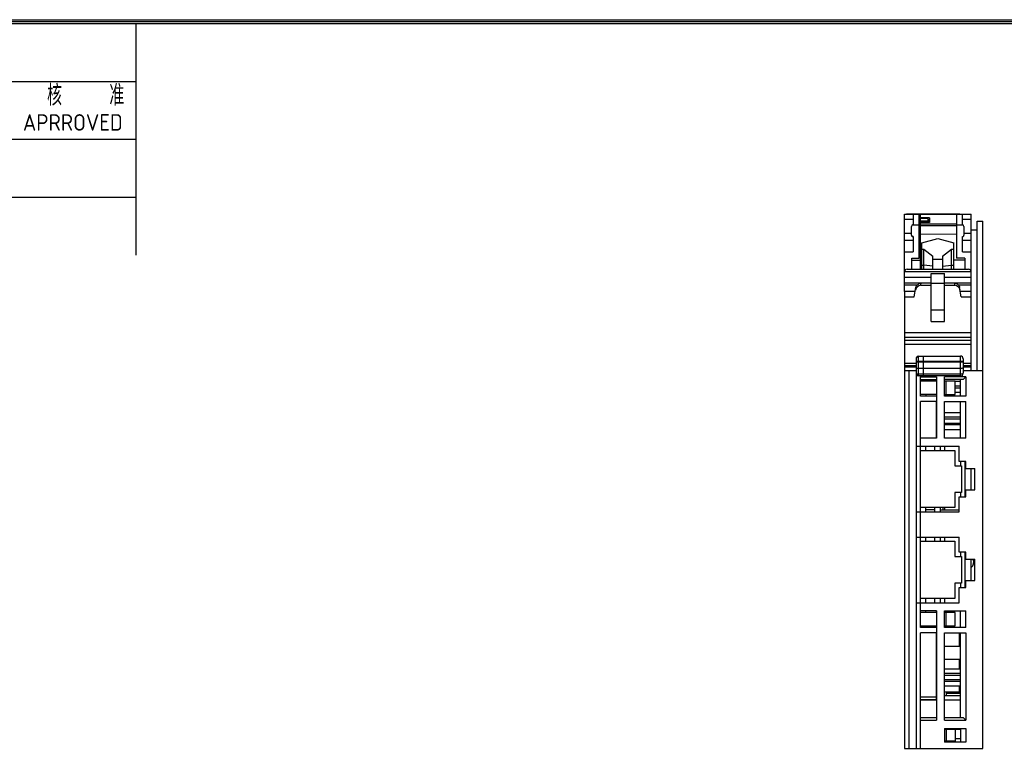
# Model space of a CAD drawing. Extents: x 23 to 2175, y 26 to 490.
# Tile 33 of 55: x 915 to 1099, y 347 to 483. Entities that reach past the tile are written whole.
import ezdxf
from ezdxf.enums import TextEntityAlignment as Align

# ---------------------------------------------------------------- set-up
doc = ezdxf.new("R2010")
doc.units = 0
doc.header["$LTSCALE"] = 23.1
doc.header["$MEASUREMENT"] = 0
doc.layers.get('0').update_dxf_attribs({"linetype": 'CONTINUOUS', "lineweight": 25})
doc.layers.add('outline', color=7, linetype='CONTINUOUS', lineweight=25)
doc.styles.get("Standard").update_dxf_attribs({"font": 'isocp3.shx', "bigfont": 'gbcbig.shx'})

# ---------------------------------------------------------------- blocks, each defined once
blk = doc.blocks.new('A3')
at = {"color": 7}
for p, q in [((4.24, 295.1), (422.79, 295.1)), ((4.47, 294.88), (422.57, 294.88)), ((4.69, 294.65), (422.34, 294.65)), ((104.69, 266.65), (104.69, 294.65)), ((4.69, 287.65), (104.69, 287.65)), ((4.69, 280.65), (104.69, 280.65)), ((4.69, 273.65), (104.69, 273.65))]:
    blk.add_line(p, q, dxfattribs=at)
at = {"layer": 'outline'}
for s, height, p in [('核    准', 2.5, (93.92, 284.72)), ('APRROVED', 2, (91, 281.68))]:
    blk.add_text(s, height=height, dxfattribs=at).set_placement(p)
for tag, p in [('XXXE', (314.78, 30.61)), ('XXXC', (347.81, 30.61)), ('XXXA', (398.56, 30.61)), ('XXXG', (272.29, 23.61)), ('XXXK', (288.54, 22.59)), ('XXXF', (314.78, 23.61)), ('XXXD', (347.81, 23.61)), ('XXXB', (398.56, 23.61)), ('XXXM', (275.67, 6.73))]:
    blk.add_attdef(tag, text='', height=2.5, dxfattribs=at).set_placement(p, align=Align.CENTER)
blk.add_attdef('XXXJ', text='', height=2.5, dxfattribs=at).set_placement((277.85, 17.63), align=Align.MIDDLE_RIGHT)

msp = doc.modelspace()

# ---------------------------------------------------------------- linework, layer by layer
at = {"color": 7, "linetype": 'Continuous'}
for p, q in [((1080.51, 432.53), (1080.51, 446.99)), ((1080.51, 446.99), (1093.01, 446.99)), ((1082.16, 445.99), (1080.51, 445.99)), ((1080.93, 446.99), (1080.93, 447.04)), ((1080.93, 447.04), (1082.1, 447.04)), ((1080.94, 446.99), (1080.94, 447.04)), ((1080.96, 446.99), (1080.96, 447.04)), ((1080.98, 446.99), (1080.98, 447.04)), ((1081, 446.99), (1081, 447.04)), ((1081.02, 446.99), (1081.02, 447.04)), ((1081.03, 446.99), (1081.03, 447.04)), ((1081.05, 446.99), (1081.05, 447.04)), ((1081.07, 446.99), (1081.07, 447.04)), ((1081.08, 446.99), (1081.08, 447.04)), ((1081.1, 446.99), (1081.1, 447.04)), ((1081.11, 446.99), (1081.11, 447.04)), ((1081.13, 446.99), (1081.13, 447.04)), ((1081.14, 446.99), (1081.14, 447.04)), ((1081.16, 446.99), (1081.16, 447.04)), ((1081.17, 446.99), (1081.17, 447.04)), ((1081.27, 446.99), (1081.27, 447.04)), ((1081.27, 446.99), (1081.27, 447.04)), ((1081.29, 446.99), (1081.29, 447.04)), ((1081.31, 446.99), (1081.31, 447.04)), ((1081.32, 446.99), (1081.32, 447.04)), ((1081.34, 446.99), (1081.34, 447.04)), ((1081.36, 446.99), (1081.36, 447.04)), ((1081.38, 446.99), (1081.38, 447.04)), ((1081.4, 446.99), (1081.4, 447.04)), ((1081.42, 446.99), (1081.42, 447.04)), ((1081.43, 446.99), (1081.43, 447.04)), ((1082.1, 446.99), (1082.1, 447.04)), ((1082.11, 446.99), (1082.11, 447.02)), ((1082.11, 447.02), (1083.41, 447.02)), ((1082.16, 446.99), (1082.16, 444.99)), ((1083.26, 438.72), (1083.26, 446.99)), ((1083.43, 446.99), (1083.43, 447.04)), ((1083.43, 447.04), (1084.68, 447.04)), ((1083.44, 446.99), (1083.44, 447.04)), ((1083.46, 446.99), (1083.46, 447.04)), ((1083.48, 446.99), (1083.48, 447.04)), ((1083.5, 446.99), (1083.5, 447.04)), ((1083.51, 436.69), (1083.51, 446.99)), ((1085.21, 446.29), (1083.51, 446.29)), ((1083.51, 445.99), (1083.56, 445.99)), ((1085.21, 445.69), (1083.51, 445.69)), ((1083.52, 446.99), (1083.52, 447.04)), ((1083.53, 446.99), (1083.53, 447.04)), ((1083.55, 446.99), (1083.55, 447.04)), ((1083.56, 445.69), (1083.56, 446.19)), ((1084.96, 446.19), (1083.56, 446.19)), ((1083.57, 446.99), (1083.57, 447.04)), ((1083.58, 446.99), (1083.58, 447.04)), ((1083.6, 446.99), (1083.6, 447.04)), ((1083.61, 446.99), (1083.61, 447.04)), ((1083.63, 446.99), (1083.63, 447.04)), ((1083.64, 446.99), (1083.64, 447.04)), ((1083.66, 446.99), (1083.66, 447.04)), ((1083.67, 446.99), (1083.67, 447.04)), ((1083.77, 446.99), (1083.77, 447.04)), ((1083.78, 446.99), (1083.78, 447.04)), ((1083.79, 446.99), (1083.79, 447.04)), ((1083.81, 446.99), (1083.81, 447.04)), ((1083.82, 446.99), (1083.82, 447.04)), ((1083.82, 446.99), (1083.82, 447.04)), ((1083.82, 446.99), (1083.82, 447.04)), ((1083.83, 446.99), (1083.83, 447.04)), ((1083.83, 446.99), (1083.83, 447.04)), ((1083.84, 446.99), (1083.84, 447.04)), ((1083.84, 446.99), (1083.84, 447.04)), ((1083.85, 446.99), (1083.85, 447.04)), ((1083.86, 446.99), (1083.86, 447.04)), ((1083.86, 446.99), (1083.86, 447.04)), ((1083.87, 446.99), (1083.87, 447.04)), ((1083.88, 446.99), (1083.88, 447.04)), ((1083.89, 446.99), (1083.89, 447.04)), ((1083.9, 446.99), (1083.9, 447.04)), ((1083.92, 446.99), (1083.92, 447.04)), ((1083.93, 446.99), (1083.93, 447.04)), ((1083.94, 446.99), (1083.94, 447.04)), ((1083.96, 446.99), (1083.96, 447.04)), ((1083.97, 446.99), (1083.97, 447.04)), ((1083.99, 446.99), (1083.99, 447.04)), ((1084, 446.99), (1084, 447.04)), ((1084.02, 446.99), (1084.02, 447.04)), ((1084.04, 446.99), (1084.04, 447.04)), ((1084.06, 446.99), (1084.06, 447.04)), ((1084.08, 446.99), (1084.08, 447.04)), ((1084.1, 446.99), (1084.1, 447.04)), ((1084.12, 446.99), (1084.12, 447.04)), ((1084.14, 446.99), (1084.14, 447.04)), ((1084.17, 446.99), (1084.17, 447.04)), ((1084.18, 446.99), (1084.18, 447.04)), ((1084.2, 446.99), (1084.2, 447.04)), ((1084.22, 446.99), (1084.22, 447.04)), ((1084.24, 446.99), (1084.24, 447.04)), ((1084.27, 446.99), (1084.27, 447.04)), ((1084.29, 446.99), (1084.29, 447.04)), ((1084.31, 446.99), (1084.31, 447.04)), ((1084.32, 446.99), (1084.32, 447.04)), ((1084.34, 446.99), (1084.34, 447.04)), ((1084.36, 446.99), (1084.36, 447.04)), ((1084.37, 446.99), (1084.37, 447.04)), ((1084.39, 446.99), (1084.39, 447.04)), ((1084.4, 446.99), (1084.4, 447.04)), ((1084.42, 446.99), (1084.42, 447.04)), ((1084.43, 446.99), (1084.43, 447.04)), ((1084.44, 446.99), (1084.44, 447.04)), ((1084.45, 446.99), (1084.45, 447.04)), ((1084.47, 446.99), (1084.47, 447.04)), ((1084.48, 446.99), (1084.48, 447.04)), ((1084.48, 446.99), (1084.48, 447.04)), ((1084.49, 446.99), (1084.49, 447.04)), ((1084.5, 446.99), (1084.5, 447.04)), ((1084.51, 446.99), (1084.51, 447.04)), ((1084.51, 446.99), (1084.51, 447.04)), ((1084.52, 446.99), (1084.52, 447.04)), ((1084.52, 446.99), (1084.52, 447.04)), ((1084.52, 446.99), (1084.52, 447.04)), ((1084.53, 446.99), (1084.53, 447.04)), ((1084.53, 446.99), (1084.53, 447.04)), ((1084.54, 446.99), (1084.54, 447.04)), ((1084.55, 446.99), (1084.55, 447.04)), ((1084.56, 446.99), (1084.56, 447.04)), ((1084.57, 446.99), (1084.57, 447.04)), ((1084.58, 446.99), (1084.58, 447.04)), ((1084.59, 446.99), (1084.59, 447.04)), ((1084.6, 446.99), (1084.6, 447.04)), ((1084.61, 446.99), (1084.61, 447.04)), ((1084.61, 446.99), (1084.61, 447.02)), ((1084.61, 447.02), (1085.91, 447.02)), ((1084.62, 447.02), (1084.62, 447.04)), ((1084.62, 447.02), (1084.62, 447.04)), ((1084.63, 447.02), (1084.63, 447.04)), ((1084.64, 447.02), (1084.64, 447.04)), ((1084.64, 447.02), (1084.64, 447.04)), ((1084.65, 447.02), (1084.65, 447.04)), ((1084.66, 447.02), (1084.66, 447.04)), ((1084.66, 447.02), (1084.66, 447.04)), ((1084.66, 447.02), (1084.66, 447.04)), ((1084.67, 447.02), (1084.67, 447.04)), ((1084.67, 447.02), (1084.67, 447.04)), ((1084.67, 447.02), (1084.67, 447.04)), ((1084.68, 447.02), (1084.68, 447.04)), ((1084.68, 447.02), (1084.68, 447.04)), ((1084.68, 447.02), (1084.68, 447.04)), ((1084.96, 447.02), (1084.96, 447.04)), ((1084.96, 447.04), (1087.13, 447.04)), ((1084.96, 445.69), (1084.96, 446.19)), ((1084.96, 445.99), (1085.21, 445.99)), ((1085.21, 446.29), (1085.21, 445.39)), ((1085.32, 447.02), (1085.32, 447.04)), ((1085.35, 447.02), (1085.35, 447.04)), ((1085.37, 447.02), (1085.37, 447.04)), ((1085.4, 447.02), (1085.4, 447.04)), ((1085.42, 447.02), (1085.42, 447.04)), ((1085.45, 447.02), (1085.45, 447.04)), ((1085.47, 447.02), (1085.47, 447.04)), ((1085.49, 447.02), (1085.49, 447.04)), ((1085.52, 447.02), (1085.52, 447.04)), ((1085.54, 447.02), (1085.54, 447.04)), ((1085.56, 447.02), (1085.56, 447.04)), ((1085.58, 447.02), (1085.58, 447.04)), ((1085.6, 447.02), (1085.6, 447.04)), ((1085.62, 447.02), (1085.62, 447.04)), ((1085.64, 447.02), (1085.64, 447.04)), ((1085.66, 447.02), (1085.66, 447.04)), ((1085.68, 447.02), (1085.68, 447.04)), ((1085.7, 447.02), (1085.7, 447.04)), ((1085.71, 447.02), (1085.71, 447.04)), ((1085.73, 447.02), (1085.73, 447.04)), ((1085.75, 447.02), (1085.75, 447.04)), ((1085.76, 447.02), (1085.76, 447.04)), ((1085.78, 447.02), (1085.78, 447.04)), ((1085.79, 447.02), (1085.79, 447.04)), ((1085.81, 447.02), (1085.81, 447.04)), ((1085.82, 447.02), (1085.82, 447.04)), ((1085.83, 447.02), (1085.83, 447.04)), ((1085.85, 447.02), (1085.85, 447.04)), ((1085.86, 447.02), (1085.86, 447.04)), ((1085.87, 447.02), (1085.87, 447.04)), ((1085.88, 447.02), (1085.88, 447.04)), ((1085.89, 447.02), (1085.89, 447.04)), ((1085.9, 447.02), (1085.9, 447.04)), ((1085.91, 447.02), (1085.91, 447.04)), ((1085.91, 446.99), (1085.91, 447.02)), ((1085.92, 446.99), (1085.92, 447.04)), ((1085.93, 446.99), (1085.93, 447.04)), ((1085.93, 446.99), (1085.93, 447.04)), ((1085.94, 446.99), (1085.94, 447.04)), ((1085.96, 446.99), (1085.96, 447.04)), ((1085.98, 446.99), (1085.98, 447.04)), ((1086, 446.99), (1086, 447.04)), ((1086.02, 446.99), (1086.02, 447.04)), ((1086.03, 446.99), (1086.03, 447.04)), ((1086.05, 446.99), (1086.05, 447.04)), ((1086.07, 446.99), (1086.07, 447.04)), ((1086.08, 446.99), (1086.08, 447.04)), ((1086.1, 446.99), (1086.1, 447.04)), ((1086.11, 446.99), (1086.11, 447.04)), ((1086.13, 446.99), (1086.13, 447.04)), ((1086.14, 446.99), (1086.14, 447.04)), ((1086.16, 446.99), (1086.16, 447.04)), ((1086.17, 446.99), (1086.17, 447.04)), ((1086.27, 446.99), (1086.27, 447.04)), ((1086.27, 446.99), (1086.27, 447.04)), ((1086.28, 446.99), (1086.28, 447.04)), ((1086.3, 446.99), (1086.3, 447.04)), ((1086.31, 446.99), (1086.31, 447.04)), ((1086.32, 446.99), (1086.32, 447.04)), ((1086.81, 446.99), (1086.81, 447.04)), ((1086.91, 446.99), (1086.91, 447.04)), ((1087.08, 446.99), (1087.08, 447.04)), ((1087.09, 446.99), (1087.09, 447.04)), ((1087.09, 446.99), (1087.09, 447.04)), ((1087.1, 446.99), (1087.1, 447.04)), ((1087.1, 446.99), (1087.1, 447.04)), ((1087.11, 446.99), (1087.11, 447.04)), ((1087.11, 446.99), (1087.11, 447.04)), ((1087.11, 446.99), (1087.11, 447.02)), ((1087.11, 447.02), (1088.41, 447.02)), ((1087.12, 447.02), (1087.12, 447.04)), ((1087.12, 447.02), (1087.12, 447.04)), ((1087.12, 447.02), (1087.12, 447.04)), ((1087.12, 447.02), (1087.12, 447.04)), ((1087.13, 447.02), (1087.13, 447.04)), ((1087.13, 447.02), (1087.13, 447.04)), ((1087.13, 447.02), (1087.13, 447.04)), ((1087.13, 447.02), (1087.13, 447.04)), ((1087.13, 447.02), (1087.13, 447.04)), ((1087.31, 447.02), (1087.31, 447.04)), ((1087.31, 447.02), (1087.31, 447.04)), ((1087.31, 447.04), (1090.01, 447.04)), ((1087.33, 447.02), (1087.33, 447.04)), ((1087.36, 447.02), (1087.36, 447.04)), ((1087.41, 447.02), (1087.41, 447.04)), ((1087.52, 447.02), (1087.52, 447.04)), ((1087.63, 447.02), (1087.63, 447.04)), ((1087.77, 447.02), (1087.77, 447.04)), ((1087.87, 447.02), (1087.87, 447.04)), ((1088.01, 447.02), (1088.01, 447.04)), ((1088.12, 447.02), (1088.12, 447.04)), ((1088.23, 447.02), (1088.23, 447.04)), ((1088.28, 447.02), (1088.28, 447.04)), ((1088.31, 447.02), (1088.31, 447.04)), ((1088.31, 447.02), (1088.31, 447.04)), ((1088.33, 447.02), (1088.33, 447.04)), ((1088.36, 447.02), (1088.36, 447.04)), ((1088.38, 447.02), (1088.38, 447.04)), ((1088.4, 447.02), (1088.4, 447.04)), ((1088.41, 446.99), (1088.41, 447.02)), ((1088.42, 446.99), (1088.42, 447.04)), ((1088.43, 446.99), (1088.43, 447.04)), ((1088.44, 446.99), (1088.44, 447.04)), ((1088.46, 446.99), (1088.46, 447.04)), ((1088.48, 446.99), (1088.48, 447.04)), ((1088.5, 446.99), (1088.5, 447.04)), ((1088.52, 446.99), (1088.52, 447.04)), ((1088.53, 446.99), (1088.53, 447.04)), ((1088.55, 446.99), (1088.55, 447.04)), ((1088.57, 446.99), (1088.57, 447.04)), ((1088.58, 446.99), (1088.58, 447.04)), ((1088.6, 446.99), (1088.6, 447.04)), ((1088.61, 446.99), (1088.61, 447.04)), ((1088.63, 446.99), (1088.63, 447.04)), ((1088.64, 446.99), (1088.64, 447.04)), ((1088.66, 446.99), (1088.66, 447.04)), ((1088.67, 446.99), (1088.67, 447.04)), ((1088.77, 446.99), (1088.77, 447.04)), ((1088.78, 446.99), (1088.78, 447.04)), ((1088.89, 446.99), (1088.89, 447.04)), ((1088.9, 446.99), (1088.9, 447.04)), ((1088.9, 446.99), (1088.9, 447.04)), ((1088.9, 446.99), (1088.9, 447.04)), ((1088.9, 446.99), (1088.9, 447.04)), ((1088.91, 446.99), (1088.91, 447.04)), ((1088.91, 446.99), (1088.91, 447.04)), ((1088.92, 446.99), (1088.92, 447.04)), ((1088.92, 446.99), (1088.92, 447.04)), ((1088.93, 446.99), (1088.93, 447.04)), ((1088.94, 446.99), (1088.94, 447.04)), ((1088.95, 446.99), (1088.95, 447.04)), ((1088.96, 446.99), (1088.96, 447.04)), ((1088.97, 446.99), (1088.97, 447.04)), ((1088.98, 446.99), (1088.98, 447.04)), ((1089, 446.99), (1089, 447.04)), ((1089.01, 446.99), (1089.01, 447.04)), ((1089.02, 446.99), (1089.02, 447.04)), ((1089.04, 446.99), (1089.04, 447.04)), ((1089.05, 446.99), (1089.05, 447.04)), ((1089.07, 446.99), (1089.07, 447.04)), ((1089.09, 446.99), (1089.09, 447.04)), ((1089.11, 446.99), (1089.11, 447.04)), ((1089.13, 446.99), (1089.13, 447.04)), ((1089.15, 446.99), (1089.15, 447.04)), ((1089.17, 446.99), (1089.17, 447.04)), ((1089.19, 446.99), (1089.19, 447.04)), ((1089.21, 446.99), (1089.21, 447.04)), ((1089.24, 446.99), (1089.24, 447.04)), ((1089.24, 446.99), (1089.24, 447.04)), ((1089.26, 446.99), (1089.26, 447.04)), ((1089.28, 446.99), (1089.28, 447.04)), ((1089.3, 446.99), (1089.3, 447.04)), ((1089.32, 446.99), (1089.32, 447.04)), ((1089.34, 446.99), (1089.34, 447.04)), ((1089.35, 446.99), (1089.35, 447.04)), ((1089.37, 446.99), (1089.37, 447.04)), ((1089.39, 446.99), (1089.39, 447.04)), ((1089.4, 446.99), (1089.4, 447.04)), ((1089.42, 446.99), (1089.42, 447.04)), ((1089.43, 446.99), (1089.43, 447.04)), ((1089.45, 446.99), (1089.45, 447.04)), ((1089.46, 446.99), (1089.46, 447.04)), ((1089.47, 446.99), (1089.47, 447.04)), ((1089.48, 446.99), (1089.48, 447.04)), ((1089.49, 446.99), (1089.49, 447.04)), ((1089.5, 446.99), (1089.5, 447.04)), ((1089.51, 446.99), (1089.51, 447.04)), ((1089.52, 446.99), (1089.52, 447.04)), ((1089.53, 446.99), (1089.53, 447.04)), ((1089.54, 446.99), (1089.54, 447.04)), ((1089.54, 446.99), (1089.54, 447.04)), ((1089.55, 446.99), (1089.55, 447.04)), ((1089.56, 446.99), (1089.56, 447.04)), ((1089.56, 446.99), (1089.56, 447.04)), ((1089.57, 446.99), (1089.57, 447.04)), ((1089.57, 446.99), (1089.57, 447.04)), ((1089.57, 446.99), (1089.57, 447.04)), ((1089.57, 446.99), (1089.57, 447.04)), ((1089.58, 446.99), (1089.58, 447.04)), ((1089.61, 446.99), (1089.61, 447.04)), ((1089.61, 446.99), (1089.61, 447.02)), ((1089.61, 447.02), (1090.91, 447.02)), ((1089.62, 447.02), (1089.62, 447.04)), ((1089.64, 447.02), (1089.64, 447.04)), ((1089.66, 447.02), (1089.66, 447.04)), ((1089.68, 447.02), (1089.68, 447.04)), ((1089.69, 447.02), (1089.69, 447.04)), ((1089.71, 447.02), (1089.71, 447.04)), ((1089.73, 447.02), (1089.73, 447.04)), ((1089.75, 447.02), (1089.75, 447.04)), ((1089.76, 447.02), (1089.76, 447.04)), ((1089.78, 447.02), (1089.78, 447.04)), ((1089.79, 447.02), (1089.79, 447.04)), ((1089.81, 447.02), (1089.81, 447.04)), ((1089.82, 447.02), (1089.82, 447.04)), ((1089.83, 447.02), (1089.83, 447.04)), ((1089.85, 447.02), (1089.85, 447.04)), ((1089.86, 447.02), (1089.86, 447.04)), ((1089.87, 447.02), (1089.87, 447.04)), ((1089.88, 447.02), (1089.88, 447.04)), ((1089.89, 447.02), (1089.89, 447.04)), ((1089.91, 447.02), (1089.91, 447.04)), ((1089.92, 447.02), (1089.92, 447.04)), ((1089.93, 447.02), (1089.93, 447.04)), ((1089.93, 447.02), (1089.93, 447.04)), ((1089.94, 447.02), (1089.94, 447.04)), ((1089.95, 447.02), (1089.95, 447.04)), ((1089.96, 447.02), (1089.96, 447.04)), ((1089.96, 447.02), (1089.96, 447.04)), ((1089.97, 447.02), (1089.97, 447.04)), ((1089.98, 447.02), (1089.98, 447.04)), ((1089.98, 447.02), (1089.98, 447.04)), ((1089.99, 447.02), (1089.99, 447.04)), ((1089.99, 447.02), (1089.99, 447.04)), ((1090, 447.02), (1090, 447.04)), ((1090, 447.02), (1090, 447.04)), ((1090, 447.02), (1090, 447.04)), ((1090, 447.02), (1090, 447.04)), ((1090.01, 447.02), (1090.01, 447.04)), ((1090.01, 447.02), (1090.01, 447.04)), ((1090.01, 447.02), (1090.01, 447.04)), ((1090.01, 447.02), (1090.01, 447.04)), ((1090.26, 446.99), (1090.26, 438.72)), ((1090.91, 446.99), (1090.91, 447.02)), ((1091.36, 444.99), (1091.36, 446.99)), ((1093.01, 445.99), (1091.36, 445.99)), ((1093.01, 417.69), (1093.01, 446.99)), ((1094.11, 417.69), (1094.11, 445.69)), ((1094.11, 445.69), (1095.21, 445.69)), ((1095.21, 346.99), (1095.21, 445.69)), ((1081.86, 443.04), (1081.86, 444.65)), ((1082.06, 444.99), (1083.26, 444.99)), ((1083.26, 445.17), (1090.26, 445.17)), ((1083.26, 444.85), (1090.26, 444.85)), ((1085.21, 445.39), (1083.51, 445.39)), ((1090.26, 444.99), (1091.46, 444.99)), ((1091.66, 444.65), (1091.66, 443.04)), ((1093.01, 444.04), (1094.11, 444.04)), ((1080.51, 443.42), (1081.86, 443.42)), ((1082.16, 442.05), (1080.51, 442.05)), ((1082.16, 442.8), (1082.06, 442.8)), ((1082.16, 442.8), (1082.16, 439.94)), ((1083.51, 443.28), (1083.26, 443.28)), ((1083.51, 443.27), (1090.26, 443.26)), ((1083.76, 441.62), (1086.76, 442.42)), ((1086.76, 442.42), (1089.76, 441.62)), ((1091.36, 439.94), (1091.36, 442.8)), ((1091.36, 442.8), (1091.46, 442.8)), ((1093.01, 442.05), (1091.36, 442.05)), ((1091.66, 443.42), (1093.01, 443.42)), ((1083.76, 436.69), (1083.76, 441.62)), ((1083.76, 440.43), (1084.16, 440.43)), ((1084.16, 436.69), (1084.16, 440.43)), ((1084.16, 440.43), (1085.86, 439.11)), ((1087.66, 439.11), (1089.36, 440.43)), ((1089.36, 436.69), (1089.36, 440.43)), ((1089.36, 440.43), (1089.76, 440.43)), ((1089.76, 436.69), (1089.76, 441.62)), ((1080.51, 439.94), (1082.16, 439.94)), ((1081.91, 436.69), (1081.91, 438.72)), ((1081.91, 438.72), (1083.26, 438.72)), ((1081.91, 438.38), (1083.76, 438.38)), ((1085.86, 436.69), (1085.86, 439.11)), ((1085.86, 438.58), (1087.66, 438.58)), ((1087.66, 439.11), (1087.66, 436.69)), ((1091.81, 438.38), (1089.76, 438.38)), ((1091.81, 438.72), (1090.26, 438.72)), ((1091.36, 439.94), (1093.01, 439.94)), ((1091.81, 438.72), (1091.81, 436.69)), ((1081.01, 436.69), (1092.51, 436.69)), ((1083.76, 437.41), (1084.16, 437.41)), ((1085.86, 437.25), (1084.16, 437.41)), ((1087.66, 437.25), (1089.36, 437.41)), ((1089.36, 437.41), (1089.76, 437.41)), ((1093.01, 436.19), (1080.51, 436.19)), ((1080.51, 435.19), (1085.51, 435.19)), ((1085.51, 426.89), (1085.51, 435.89)), ((1085.51, 435.89), (1088.01, 435.89)), ((1088.01, 426.89), (1088.01, 435.89)), ((1088.01, 435.19), (1093.01, 435.19)), ((1080.51, 434.14), (1085.51, 434.14)), ((1080.51, 433.78), (1082.97, 433.78)), ((1082.36, 431.51), (1082.68, 433.27)), ((1083.6, 433.67), (1083.68, 434.12)), ((1083.6, 433.67), (1085.51, 433.67)), ((1083.68, 434.12), (1085.51, 434.12)), ((1085.51, 434.09), (1088.01, 434.09)), ((1088.01, 434.14), (1093.01, 434.14)), ((1088.01, 434.12), (1089.85, 434.12)), ((1088.01, 433.67), (1089.93, 433.67)), ((1089.85, 434.12), (1089.93, 433.67)), ((1090.56, 433.78), (1093.01, 433.78)), ((1091.16, 431.51), (1090.85, 433.27)), ((1080.51, 432.48), (1080.51, 346.99)), ((1082.54, 432.48), (1080.51, 432.48)), ((1080.51, 431.51), (1082.36, 431.51)), ((1093.01, 432.48), (1090.99, 432.48)), ((1091.16, 431.51), (1093.01, 431.51)), ((1085.51, 429.09), (1088.01, 429.09)), ((1085.51, 426.89), (1088.01, 426.89)), ((1080.51, 424.82), (1093.01, 424.82)), ((1093.01, 423.91), (1080.51, 423.91)), ((1080.51, 423.39), (1093.01, 423.39)), ((1093.01, 422.57), (1080.51, 422.57)), ((1082.81, 346.99), (1082.81, 420.12)), ((1083.11, 420.42), (1083.11, 416.69)), ((1083.11, 420.42), (1091.01, 420.42)), ((1084.01, 420.42), (1084.01, 416.69)), ((1091.01, 416.69), (1091.01, 420.42)), ((1091.51, 419.92), (1091.51, 417.19)), ((1080.51, 419.09), (1082.81, 419.09)), ((1080.51, 418.63), (1082.81, 418.63)), ((1082.81, 418.35), (1080.51, 418.35)), ((1091.51, 419.42), (1082.81, 419.42)), ((1082.81, 419.31), (1091.51, 419.31)), ((1091.01, 418.1), (1083.11, 418.1)), ((1091.51, 419.09), (1093.01, 419.09)), ((1091.51, 418.63), (1093.01, 418.63)), ((1093.01, 418.35), (1091.51, 418.35)), ((1080.51, 417.69), (1082.81, 417.69)), ((1081.41, 346.99), (1081.41, 417.69)), ((1083.11, 417.07), (1091.01, 417.07)), ((1091.01, 416.69), (1083.11, 416.69)), ((1083.51, 412.94), (1083.51, 416.69)), ((1083.51, 416.54), (1086.51, 416.54)), ((1086.51, 416.54), (1086.51, 405.04)), ((1088.01, 412.94), (1088.01, 416.54)), ((1092.01, 416.54), (1088.01, 416.54)), ((1091.51, 417.69), (1095.21, 417.69)), ((1092.01, 416.54), (1091.51, 416.04)), ((1092.01, 416.54), (1092.01, 412.94)), ((1083.51, 416.04), (1086.51, 416.04)), ((1086.51, 415.74), (1083.51, 415.74)), ((1084.51, 415.74), (1084.51, 416.04)), ((1091.51, 416.04), (1088.01, 416.04)), ((1090.01, 415.74), (1088.01, 415.74)), ((1088.31, 413.24), (1088.31, 415.74)), ((1090.01, 413.24), (1090.01, 415.74)), ((1090.01, 415.69), (1091.01, 415.69)), ((1090.01, 414.84), (1091.01, 414.84)), ((1090.01, 414.49), (1091.01, 414.49)), ((1091.01, 412.94), (1091.01, 416.04)), ((1086.51, 413.24), (1083.51, 413.24)), ((1086.51, 412.94), (1083.51, 412.94)), ((1084.51, 413.24), (1084.51, 412.94)), ((1088.01, 413.24), (1090.01, 413.24)), ((1092.01, 412.94), (1088.01, 412.94)), ((1090.01, 413.69), (1091.01, 413.69)), ((1091.01, 413.59), (1090.01, 413.59)), ((1083.51, 369.64), (1083.51, 411.94)), ((1086.51, 411.94), (1083.51, 411.94)), ((1086.46, 411.94), (1086.46, 405.04)), ((1088.01, 405.04), (1088.01, 411.94)), ((1088.01, 411.94), (1092.01, 411.94)), ((1091.01, 405.04), (1091.01, 411.94)), ((1092.01, 405.04), (1092.01, 411.94)), ((1086.46, 409.88), (1086.51, 409.88)), ((1086.46, 409.03), (1086.51, 409.03)), ((1088.01, 409.88), (1091.01, 409.88)), ((1088.01, 409.03), (1091.01, 409.03)), ((1086.46, 408.68), (1086.51, 408.68)), ((1086.46, 407.88), (1086.51, 407.88)), ((1086.51, 407.53), (1086.46, 407.53)), ((1088.01, 408.68), (1091.01, 408.68)), ((1088.01, 407.88), (1091.01, 407.88)), ((1091.01, 407.53), (1088.01, 407.53)), ((1086.46, 406.68), (1086.51, 406.68)), ((1088.01, 406.68), (1091.01, 406.68)), ((1082.81, 403.54), (1090.76, 403.54)), ((1083.51, 405.14), (1086.46, 405.14)), ((1086.51, 405.04), (1083.51, 405.04)), ((1084.51, 405.04), (1084.51, 405.14)), ((1084.51, 402.74), (1084.51, 403.54)), ((1086.24, 402.74), (1086.24, 403.54)), ((1087.24, 403.54), (1087.24, 402.74)), ((1092.01, 405.04), (1088.01, 405.04)), ((1088.01, 403.54), (1088.01, 402.74)), ((1090.76, 400.69), (1090.76, 403.54)), ((1083.51, 402.74), (1089.96, 402.74)), ((1089.96, 402.74), (1089.96, 399.89)), ((1089.96, 399.89), (1091.19, 399.89)), ((1091.99, 400.69), (1090.76, 400.69)), ((1091.01, 400.69), (1091.01, 399.89)), ((1091.19, 399.89), (1091.19, 394.89)), ((1091.81, 400.69), (1091.81, 394.09)), ((1091.99, 399.39), (1091.99, 400.69)), ((1091.99, 399.39), (1093.71, 399.39)), ((1093.01, 395.39), (1093.01, 399.39)), ((1093.71, 395.39), (1093.71, 399.39)), ((1091.19, 394.89), (1089.96, 394.89)), ((1089.96, 394.89), (1089.96, 392.04)), ((1091.01, 394.89), (1091.01, 394.09)), ((1091.99, 395.39), (1093.71, 395.39)), ((1091.99, 394.09), (1091.99, 395.39)), ((1090.76, 394.09), (1091.99, 394.09)), ((1090.76, 391.24), (1090.76, 394.09)), ((1082.81, 391.24), (1090.76, 391.24)), ((1089.96, 392.04), (1083.51, 392.04)), ((1084.51, 391.24), (1084.51, 392.04)), ((1086.24, 391.64), (1084.51, 391.64)), ((1086.24, 391.24), (1086.24, 392.04)), ((1087.24, 392.04), (1087.24, 391.24)), ((1087.24, 391.64), (1090.76, 391.64)), ((1087.71, 392.04), (1087.71, 391.64)), ((1088.01, 392.04), (1088.01, 391.64)), ((1082.81, 386.54), (1090.76, 386.54)), ((1083.51, 385.74), (1089.96, 385.74)), ((1084.51, 385.74), (1084.51, 386.54)), ((1086.24, 385.74), (1086.24, 386.54)), ((1087.24, 386.54), (1087.24, 385.74)), ((1088.01, 386.54), (1088.01, 385.74)), ((1089.96, 385.74), (1089.96, 382.89)), ((1090.76, 383.69), (1090.76, 386.54)), ((1091.99, 383.69), (1090.76, 383.69)), ((1091.01, 383.69), (1091.01, 382.89)), ((1091.81, 383.69), (1091.81, 377.09)), ((1091.99, 382.39), (1091.99, 383.69)), ((1089.96, 382.89), (1091.19, 382.89)), ((1091.19, 382.89), (1091.19, 377.89)), ((1091.99, 382.39), (1093.71, 382.39)), ((1093.01, 378.39), (1093.01, 382.39)), ((1093.71, 378.39), (1093.71, 382.39)), ((1091.19, 377.89), (1089.96, 377.89)), ((1089.96, 377.89), (1089.96, 375.04)), ((1091.01, 377.89), (1091.01, 377.09)), ((1091.99, 378.39), (1093.71, 378.39)), ((1091.99, 377.09), (1091.99, 378.39)), ((1090.76, 377.09), (1091.99, 377.09)), ((1090.76, 374.24), (1090.76, 377.09)), ((1082.81, 374.24), (1090.76, 374.24)), ((1089.96, 375.04), (1083.51, 375.04)), ((1084.51, 374.24), (1084.51, 375.04)), ((1086.24, 374.24), (1086.24, 375.04)), ((1087.24, 375.04), (1087.24, 374.24)), ((1088.01, 375.04), (1088.01, 374.24)), ((1086.51, 372.74), (1083.51, 372.74)), ((1086.51, 372.44), (1083.51, 372.44)), ((1084.51, 372.44), (1084.51, 372.74)), ((1086.46, 372.74), (1086.46, 372.44)), ((1086.51, 372.74), (1086.51, 352.24)), ((1088.01, 372.74), (1092.01, 372.74)), ((1088.01, 369.64), (1088.01, 372.74)), ((1090.01, 372.44), (1088.01, 372.44)), ((1088.31, 369.94), (1088.31, 372.44)), ((1090.01, 369.94), (1090.01, 372.44)), ((1091.01, 369.64), (1091.01, 372.74)), ((1092.01, 369.64), (1092.01, 372.74)), ((1083.51, 369.94), (1086.51, 369.94)), ((1086.51, 369.64), (1083.51, 369.64)), ((1086.51, 368.64), (1083.51, 368.64)), ((1083.51, 346.99), (1083.51, 368.64)), ((1084.51, 369.94), (1084.51, 369.64)), ((1084.71, 369.64), (1084.71, 369.94)), ((1086.46, 369.94), (1086.46, 369.64)), ((1086.46, 368.64), (1086.46, 356.04)), ((1088.01, 369.94), (1090.01, 369.94)), ((1092.01, 369.64), (1088.01, 369.64)), ((1088.01, 368.64), (1092.01, 368.64)), ((1088.01, 352.24), (1088.01, 368.64)), ((1090.81, 366.09), (1090.81, 368.64)), ((1091.01, 352.74), (1091.01, 368.64)), ((1092.01, 368.64), (1092.01, 352.24)), ((1086.46, 366.09), (1086.51, 366.09)), ((1088.01, 366.09), (1091.01, 366.09)), ((1086.51, 363.59), (1086.46, 363.59)), ((1091.01, 363.59), (1088.01, 363.59)), ((1090.81, 361.88), (1090.81, 363.59)), ((1086.46, 361.88), (1086.51, 361.88)), ((1086.46, 361.03), (1086.51, 361.03)), ((1088.01, 361.88), (1091.01, 361.88)), ((1088.01, 361.03), (1091.01, 361.03)), ((1086.46, 360.68), (1086.51, 360.68)), ((1086.46, 359.88), (1086.51, 359.88)), ((1086.51, 359.53), (1086.46, 359.53)), ((1088.01, 360.68), (1091.01, 360.68)), ((1088.01, 359.88), (1091.01, 359.88)), ((1091.01, 359.53), (1088.01, 359.53)), ((1086.46, 358.68), (1086.51, 358.68)), ((1086.51, 357.49), (1086.46, 357.49)), ((1088.01, 358.68), (1091.01, 358.68)), ((1091.01, 357.49), (1088.01, 357.49)), ((1088.31, 357.29), (1091.01, 357.29)), ((1088.31, 357.29), (1088.31, 356.79)), ((1090.81, 357.49), (1090.81, 358.68)), ((1086.46, 356.54), (1083.51, 356.54)), ((1086.46, 356.04), (1083.51, 356.04)), ((1086.51, 355.99), (1083.51, 355.99)), ((1084.51, 355.99), (1084.51, 356.04)), ((1086.51, 356.79), (1086.46, 356.79)), ((1091.01, 356.79), (1088.01, 356.79)), ((1091.01, 355.99), (1088.01, 355.99)), ((1083.51, 352.74), (1086.51, 352.74)), ((1083.51, 352.24), (1086.51, 352.24)), ((1088.01, 352.74), (1091.51, 352.74)), ((1088.01, 352.24), (1092.01, 352.24)), ((1091.51, 352.74), (1092.01, 352.24)), ((1088.01, 350.72), (1092.01, 350.72)), ((1088.01, 350.72), (1088.01, 348.16)), ((1091.01, 350.54), (1088.01, 350.54)), ((1088.31, 350.54), (1088.31, 348.34)), ((1090.01, 350.54), (1090.01, 348.34)), ((1091.01, 350.72), (1091.01, 348.16)), ((1092.01, 350.72), (1092.01, 348.16)), ((1090.01, 348.34), (1088.01, 348.34)), ((1092.01, 348.16), (1088.01, 348.16)), ((1091.01, 348.8), (1090.01, 348.8)), ((1080.51, 346.99), (1095.21, 346.99))]:
    msp.add_line(p, q, dxfattribs=at)
for centre, radius, start, end in [((1081.01, 436.19), 0.5, 90, 180), ((1092.51, 436.19), 0.5, 0, 90), ((1083.11, 420.12), 0.3, 90, 180), ((1091.01, 419.92), 0.5, 0, 90), ((1083.11, 416.99), 0.3, 180, 270), ((1091.01, 417.19), 0.5, 270, 0), ((1092.26, 381.84), 1.25, 306.8699, 26.4439)]:
    msp.add_arc(centre, radius, start, end, dxfattribs=at)
for centre, major_axis, ratio, start_param, end_param in [((1082.06, 444.65), (0, 0.347), 0.575767, 0, 1.570796), ((1091.46, 444.65), (0, 0.347), 0.575767, -1.570796, 0), ((1082.06, 443.04), (0, 0.243), 0.822281, 1.570796, 3.141593), ((1091.46, 443.04), (0, 0.243), 0.822281, -3.141593, -1.570796), ((1083.57, 432.57), (0.16, 1.08), 0.912808, 6.418811, 7.825353), ((1089.96, 432.57), (-0.16, 1.08), 0.912808, 4.741018, 6.14756)]:
    msp.add_ellipse(centre, major_axis=major_axis, ratio=ratio, start_param=start_param, end_param=end_param, dxfattribs=at)
for points, knots in [([(1082.68, 433.27), (1082.69, 433.37), (1082.76, 433.57), (1082.89, 433.72), (1082.97, 433.78)], [0, 0, 0, 0, 0.525373, 1, 1, 1, 1]), ([(1082.97, 433.78), (1083.02, 433.82), (1083.23, 433.98), (1083.48, 434.09), (1083.68, 434.12)], [0, 0, 0, 0, 0.257479, 1, 1, 1, 1]), ([(1089.85, 434.12), (1089.92, 434.11), (1090.17, 434.05), (1090.41, 433.91), (1090.56, 433.78)], [0, 0, 0, 0, 0.24069, 1, 1, 1, 1]), ([(1090.56, 433.78), (1090.64, 433.72), (1090.77, 433.57), (1090.84, 433.37), (1090.85, 433.27)], [0, 0, 0, 0, 0.474613, 1, 1, 1, 1]), ([(1083.11, 418.1), (1083.04, 418.1), (1082.95, 418.1), (1082.85, 418.13), (1082.81, 418.16), (1082.81, 418.17)], [0, 0, 0, 0, 0.669609, 0.886898, 1, 1, 1, 1]), ([(1091.51, 418.22), (1091.51, 418.2), (1091.48, 418.17), (1091.43, 418.15), (1091.34, 418.12), (1091.2, 418.1), (1091.08, 418.1), (1091.01, 418.1)], [0, 0, 0, 0, 0.112925, 0.208467, 0.330386, 0.63957, 1, 1, 1, 1]), ([(1082.81, 417.14), (1082.81, 417.13), (1082.85, 417.11), (1082.88, 417.1), (1082.9, 417.09)], [0, 0, 0, 0, 0.344048, 1, 1, 1, 1]), ([(1082.9, 417.09), (1082.91, 417.09), (1082.94, 417.08), (1082.97, 417.08), (1083, 417.08)], [0, 0, 0, 0, 0.225361, 1, 1, 1, 1]), ([(1083, 417.08), (1083.01, 417.08), (1083.05, 417.07), (1083.09, 417.07), (1083.11, 417.07)], [0, 0, 0, 0, 0.242081, 1, 1, 1, 1]), ([(1091.01, 417.07), (1091.08, 417.07), (1091.2, 417.08), (1091.34, 417.1), (1091.43, 417.12), (1091.48, 417.14), (1091.51, 417.17), (1091.51, 417.19)], [0, 0, 0, 0, 0.360429, 0.669613, 0.791533, 0.887075, 1, 1, 1, 1])]:
    msp.add_open_spline(points, degree=3, knots=knots, dxfattribs=at)

# ---------------------------------------------------------------- block references
at = {"layer": 'outline', "xscale": 1.548034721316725, "yscale": 1.548034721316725, "zscale": 1.548034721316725}
msp.add_blockref('A3', (774.77, 26.55), dxfattribs=at)

doc.saveas('drawing.dxf')
